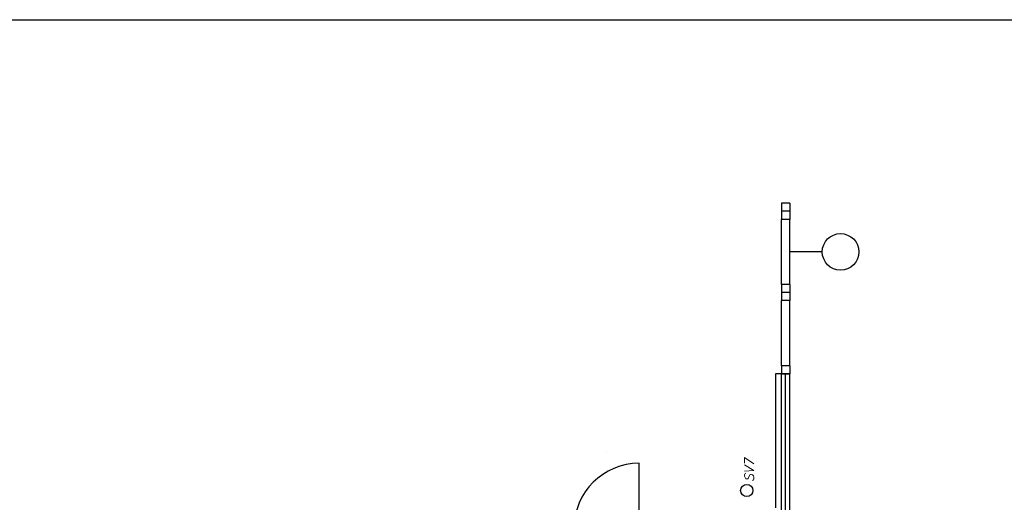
# Model space of a CAD drawing. Header units: millimetres. Extents: x 6435372 to 7248404, y 1559872 to 1886246.
# Tile 150 of 207: x 6968972 to 6981076, y 1690264 to 1696199. Entities that reach past the tile are written whole.
import ezdxf

# ---------------------------------------------------------------- set-up
doc = ezdxf.new("R2010")
doc.units = ezdxf.units.MM
doc.layers.add('Stavba', color=152, linetype='Continuous')
doc.styles.add('KURZIVA', font='italic__.ttf')

msp = doc.modelspace()

# ---------------------------------------------------------------- linework, layer by layer
at = {"flags": 128}
msp.add_lwpolyline([(6960255.8, 1696199.4), (6991755.8, 1696199.4), (6991755.8, 1673924.4), (6960255.8, 1673924.4)], close=True, dxfattribs=at)
at = {"layer": 'Stavba'}
for p, q in [((6978437.4, 1693943.9), (6978337.4, 1693943.9)), ((6978337.4, 1693943.9), (6978337.4, 1693843.9)), ((6978437.4, 1693843.9), (6978337.4, 1693843.9)), ((6978337.4, 1693843.9), (6978337.4, 1693743.9)), ((6978437.4, 1693943.9), (6978437.4, 1693843.9)), ((6978437.4, 1693843.9), (6978437.4, 1693743.9)), ((6978337.4, 1692943.9), (6978337.4, 1693743.9)), ((6978437.4, 1693743.9), (6978337.4, 1693743.9)), ((6978437.4, 1692943.9), (6978437.4, 1693743.9)), ((6978837.4, 1693343.9), (6978437.4, 1693343.9)), ((6978437.4, 1692943.9), (6978337.4, 1692943.9)), ((6978337.4, 1692943.9), (6978337.4, 1692843.9)), ((6978437.4, 1692943.9), (6978437.4, 1692843.9)), ((6978437.4, 1692843.9), (6978337.4, 1692843.9)), ((6978337.4, 1692843.9), (6978337.4, 1692743.9)), ((6978437.4, 1692843.9), (6978437.4, 1692743.9)), ((6978337.4, 1691943.9), (6978337.4, 1692743.9)), ((6978437.4, 1692743.9), (6978337.4, 1692743.9)), ((6978437.4, 1691943.9), (6978437.4, 1692743.9)), ((6978437.4, 1691943.9), (6978337.4, 1691943.9)), ((6978337.4, 1691943.9), (6978337.4, 1691843.9)), ((6978437.4, 1691943.9), (6978437.4, 1691843.9)), ((6978262.4, 1691843.9), (6978262.4, 1690193.9)), ((6978337.4, 1691843.9), (6978262.4, 1691843.9)), ((6978437.4, 1691843.9), (6978337.4, 1691843.9)), ((6978437.4, 1691843.9), (6978337.4, 1691843.9)), ((6978337.4, 1689943.9), (6978337.4, 1691843.9)), ((6978337.4, 1689943.9), (6978337.4, 1691843.9)), ((6978337.4, 1691843.9), (6978437.4, 1691843.9)), ((6978387.4, 1689893.9), (6978387.4, 1691843.9)), ((6978437.4, 1689843.9), (6978437.4, 1691843.9)), ((6978437.4, 1689843.9), (6978437.4, 1691843.9)), ((6976187.4, 1690888.9), (6976187.4, 1690888.9)), ((6976587.4, 1689943.9), (6976587.4, 1690743.9))]:
    msp.add_line(p, q, dxfattribs=at)
for centre, radius in [((6979062.4, 1693343.9), 225), ((6977909.3, 1690408.4), 75), ((6977909.3, 1690408.4), 75)]:
    msp.add_circle(centre, radius, dxfattribs=at)
msp.add_arc((6976587.4, 1689943.9), 800, 90, 180, dxfattribs=at)

# ---------------------------------------------------------------- texts
at = {"layer": 'Stavba', "style": 'KURZIVA'}
msp.add_text('SV7', height=115, rotation=90, dxfattribs=at).set_placement((6977998, 1690513.3))

doc.saveas('drawing.dxf')
